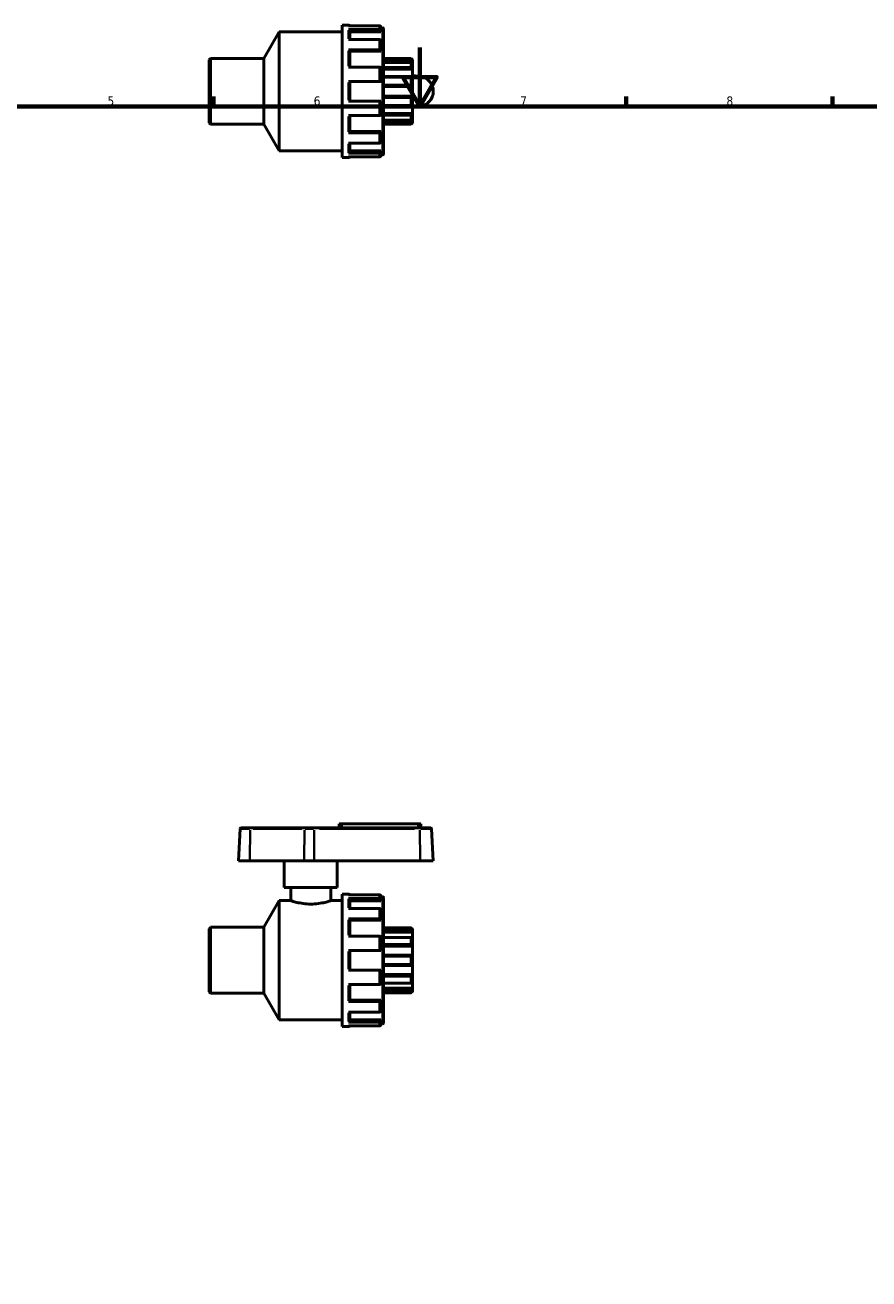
# Model space of a CAD drawing. Header units: millimetres. Extents: x 0 to 900, y -250 to 602.
# Tile 3 of 4: x 287 to 573, y 176 to 602. Entities that reach past the tile are written whole.
import ezdxf

# ---------------------------------------------------------------- set-up
doc = ezdxf.new("R2010")
doc.units = ezdxf.units.MM
for name, color, linetype, lineweight in [('Border (ANSI)', 7, 'Continuous', 70), ('Visible (ANSI)', 7, 'Continuous', 50), ('Visible Narrow (ANSI)', 7, 'Continuous', 35)]:
    doc.layers.add(name, color=color, linetype=linetype, lineweight=lineweight)
doc.styles.add('Note Text (ANSI)', font='tahoma.ttf')

# ---------------------------------------------------------------- blocks, each defined once
blk = doc.blocks.new('Borders Default Border')
at = {"layer": 'Border (ANSI)'}
for p, q in [((350.42, 574), (350.42, 577.45)), ((490.58, 574), (490.58, 577.45)), ((560.67, 574), (560.67, 577.45))]:
    blk.add_line(p, q, dxfattribs=at)
at = {"layer": 'Border (ANSI)', "flags": 128}
for points in [[(420.5, 594), (420.5, 574), (414.73, 584), (426.27, 584), (420.5, 574)], [(20, 20), (20, 574), (821, 574), (821, 20), (20, 20)]]:
    blk.add_lwpolyline(points, dxfattribs=at)
at = {"layer": 'Border (ANSI)', "char_height": 3.05, "attachment_point": 7, "style": 'Note Text (ANSI)'}
for s, insert in [('5', (314.48, 574.34)), ('6', (384.49, 574.34)), ('7', (454.6, 574.4)), ('8', (524.63, 574.33))]:
    blk.add_mtext(s, dxfattribs=dict(at, insert=insert))

msp = doc.modelspace()

# ---------------------------------------------------------------- linework, layer by layer
at = {"layer": 'Visible (ANSI)'}
for p, q in [((394.213, 556.662), (394.213, 601.662)), ((394.213, 601.662), (396.333, 601.662)), ((406.833, 601.408), (396.333, 601.408)), ((407.313, 600.922), (407.313, 599.694)), ((407.313, 600.762), (407.893, 600.762)), ((408.213, 600.442), (408.213, 557.882)), ((367.588, 590.362), (372.813, 599.412)), ((372.813, 558.912), (372.813, 599.412)), ((372.813, 599.412), (394.213, 599.412)), ((396.333, 600.115), (406.833, 600.115)), ((406.833, 596.74), (396.333, 596.74)), ((396.813, 599.694), (396.813, 596.74)), ((407.313, 599.326), (396.813, 599.326)), ((407.313, 599.694), (407.313, 599.326)), ((407.313, 596.319), (407.313, 592.965)), ((396.333, 593.208), (406.833, 593.208)), ((396.813, 592.965), (396.813, 587.362)), ((407.313, 592.753), (396.813, 592.753)), ((407.313, 592.965), (407.313, 592.753)), ((349.013, 589.882), (349.493, 590.362)), ((349.013, 568.442), (349.013, 589.882)), ((349.493, 590.362), (349.493, 567.962)), ((349.493, 590.362), (367.588, 590.362)), ((367.588, 567.962), (367.588, 590.362)), ((408.213, 590.362), (417.533, 590.362)), ((418.013, 589.738), (408.213, 589.738)), ((417.591, 589.005), (408.213, 589.005)), ((417.533, 590.282), (417.533, 590.362)), ((418.013, 589.882), (417.533, 590.362)), ((417.533, 587.373), (417.533, 588.944)), ((418.013, 589.882), (418.013, 589.738)), ((418.013, 589.738), (418.013, 588.749)), ((418.013, 588.749), (418.013, 586.687)), ((406.833, 587.362), (396.333, 587.362)), ((407.313, 587.119), (407.313, 582.537)), ((418.013, 586.687), (408.213, 586.687)), ((417.802, 584.147), (408.213, 584.147)), ((417.533, 581.328), (417.533, 583.869)), ((418.013, 586.687), (418.013, 584.098)), ((418.013, 584.54), (420.64, 584.213)), ((418.013, 584.098), (418.013, 580.762)), ((396.333, 582.537), (406.833, 582.537)), ((396.813, 582.537), (396.813, 575.787)), ((418.013, 580.762), (408.213, 580.762)), ((418.013, 580.762), (418.013, 577.562)), ((406.833, 575.787), (396.333, 575.787)), ((407.313, 575.787), (407.313, 571.205)), ((418.013, 577.562), (408.213, 577.562)), ((417.533, 574.455), (417.533, 576.997)), ((418.013, 577.562), (418.013, 574.226)), ((396.333, 570.962), (406.833, 570.962)), ((396.813, 570.962), (396.813, 565.36)), ((408.213, 574.177), (417.802, 574.177)), ((418.013, 571.637), (408.213, 571.637)), ((417.533, 569.381), (417.533, 570.951)), ((418.013, 574.226), (418.013, 571.637)), ((420.64, 574.112), (418.013, 573.785)), ((418.013, 571.637), (418.013, 569.576)), ((349.013, 568.442), (349.493, 567.962)), ((349.493, 567.962), (367.588, 567.962)), ((367.588, 567.962), (372.813, 558.912)), ((408.213, 569.32), (417.591, 569.32)), ((418.013, 568.587), (408.213, 568.587)), ((408.213, 567.962), (417.533, 567.962)), ((418.013, 568.442), (417.533, 567.962)), ((417.533, 567.962), (417.533, 568.042)), ((418.013, 569.576), (418.013, 568.587)), ((418.013, 568.587), (418.013, 568.442)), ((406.833, 565.117), (396.333, 565.117)), ((407.313, 565.572), (396.813, 565.572)), ((407.313, 565.572), (407.313, 565.36)), ((407.313, 565.36), (407.313, 562.005)), ((372.813, 558.912), (394.213, 558.912)), ((396.333, 561.585), (406.833, 561.585)), ((406.833, 558.21), (396.333, 558.21)), ((396.813, 561.585), (396.813, 558.63)), ((407.313, 558.998), (396.813, 558.998)), ((407.313, 558.998), (407.313, 558.63)), ((407.313, 558.63), (407.313, 557.403)), ((394.213, 556.662), (396.333, 556.662)), ((396.333, 556.917), (406.833, 556.917)), ((407.313, 557.562), (407.893, 557.562)), ((359.497, 328.789), (358.923, 317.842)), ((359.816, 329.092), (363.044, 329.092)), ((381.506, 329.092), (363.044, 329.092)), ((381.506, 329.092), (384.585, 329.092)), ((420.53, 329.092), (384.585, 329.092)), ((394.013, 330.442), (393.113, 330.442)), ((393.113, 329.092), (393.113, 330.442)), ((394.013, 330.442), (420.013, 330.442)), ((420.913, 330.442), (420.013, 330.442)), ((420.53, 329.092), (424.209, 329.092)), ((420.913, 329.092), (420.913, 330.442)), ((424.529, 328.789), (425.102, 317.842)), ((362.838, 317.842), (358.923, 317.842)), ((362.838, 317.842), (381.3, 317.842)), ((374.513, 308.842), (374.513, 317.842)), ((384.695, 317.842), (381.3, 317.842)), ((384.695, 317.842), (420.64, 317.842)), ((392.513, 308.842), (392.513, 317.842)), ((425.102, 317.842), (420.64, 317.842)), ((392.513, 308.842), (374.513, 308.842)), ((376.763, 308.842), (376.763, 304.342)), ((390.263, 308.842), (390.263, 304.342)), ((394.213, 261.592), (394.213, 306.592)), ((394.213, 306.592), (396.333, 306.592)), ((367.588, 295.292), (372.813, 304.342)), ((372.813, 263.842), (372.813, 304.342)), ((372.813, 304.342), (376.763, 304.342)), ((390.263, 304.342), (394.213, 304.342)), ((406.833, 306.338), (396.333, 306.338)), ((396.333, 305.045), (406.833, 305.045)), ((396.813, 304.624), (396.813, 301.67)), ((407.313, 304.256), (396.813, 304.256)), ((407.313, 305.852), (407.313, 304.624)), ((407.313, 305.692), (407.893, 305.692)), ((407.313, 304.624), (407.313, 304.256)), ((408.213, 305.372), (408.213, 262.812)), ((406.833, 301.67), (396.333, 301.67)), ((396.333, 298.138), (406.833, 298.138)), ((407.313, 301.249), (407.313, 297.895)), ((349.013, 294.812), (349.493, 295.292)), ((349.013, 273.372), (349.013, 294.812)), ((349.493, 295.292), (349.493, 272.892)), ((349.493, 295.292), (367.588, 295.292)), ((367.588, 272.892), (367.588, 295.292)), ((396.813, 297.895), (396.813, 292.292)), ((407.313, 297.683), (396.813, 297.683)), ((407.313, 297.895), (407.313, 297.683)), ((417.541, 295.09), (408.213, 295.09)), ((417.533, 294.255), (417.533, 295.081)), ((418.013, 294.812), (417.888, 294.812)), ((418.013, 294.812), (418.013, 294.692)), ((418.013, 294.692), (418.013, 293.608)), ((406.833, 292.292), (396.333, 292.292)), ((407.313, 292.049), (407.313, 287.467)), ((418.013, 293.608), (408.213, 293.608)), ((417.681, 291.863), (408.213, 291.863)), ((417.533, 289.548), (417.533, 291.709)), ((418.013, 293.608), (418.013, 291.727)), ((418.013, 291.727), (418.013, 288.89)), ((396.333, 287.467), (406.833, 287.467)), ((396.813, 287.467), (396.813, 280.717)), ((418.013, 288.89), (408.213, 288.89)), ((417.945, 285.851), (408.213, 285.851)), ((417.533, 282.756), (417.533, 285.428)), ((418.013, 288.89), (418.013, 285.846)), ((418.013, 285.846), (418.013, 282.339)), ((408.213, 282.334), (417.945, 282.334)), ((418.013, 282.339), (418.013, 279.295)), ((406.833, 280.717), (396.333, 280.717)), ((407.313, 280.717), (407.313, 276.135)), ((418.013, 279.295), (408.213, 279.295)), ((417.533, 276.475), (417.533, 278.637)), ((418.013, 279.295), (418.013, 276.457)), ((349.013, 273.372), (349.493, 272.892)), ((349.493, 272.892), (367.588, 272.892)), ((367.588, 272.892), (372.813, 263.842)), ((396.333, 275.892), (406.833, 275.892)), ((396.813, 275.892), (396.813, 270.29)), ((408.213, 276.322), (417.681, 276.322)), ((418.013, 274.576), (408.213, 274.576)), ((408.213, 273.095), (417.541, 273.095)), ((417.533, 273.104), (417.533, 273.929)), ((418.013, 273.372), (417.888, 273.372)), ((418.013, 276.457), (418.013, 274.576)), ((418.013, 274.576), (418.013, 273.492)), ((418.013, 273.492), (418.013, 273.372)), ((406.833, 270.047), (396.333, 270.047)), ((407.313, 270.502), (396.813, 270.502)), ((407.313, 270.502), (407.313, 270.29)), ((407.313, 270.29), (407.313, 266.935)), ((396.333, 266.515), (406.833, 266.515)), ((396.813, 266.515), (396.813, 263.56)), ((372.813, 263.842), (394.213, 263.842)), ((394.213, 261.592), (396.333, 261.592)), ((406.833, 263.14), (396.333, 263.14)), ((396.333, 261.847), (406.833, 261.847)), ((407.313, 263.928), (396.813, 263.928)), ((407.313, 263.928), (407.313, 263.56)), ((407.313, 263.56), (407.313, 262.333)), ((407.313, 262.492), (407.893, 262.492))]:
    msp.add_line(p, q, dxfattribs=at)
for centre, radius, start, end in [((396.333, 601.182), 0.48, 28.01198, 90), ((407.893, 600.442), 0.32, 0, 90), ((420.013, 579.162), 5.09, 277.08188, 82.91812), ((407.893, 557.882), 0.32, 270, 0), ((396.333, 557.142), 0.48, 270, 331.98802), ((359.816, 328.772), 0.32, 90, 177), ((424.209, 328.772), 0.32, 3, 90), ((396.333, 306.112), 0.48, 28.01198, 90), ((407.893, 305.372), 0.32, 0, 90), ((396.333, 262.072), 0.48, 270, 331.98802), ((407.893, 262.812), 0.32, 270, 0)]:
    msp.add_arc(centre, radius, start, end, dxfattribs=at)
for points, knots in [([(407.313, 600.922), (407.313, 600.982), (407.299, 601.053), (407.253, 601.164), (407.214, 601.224), (407.13, 601.308), (407.07, 601.348), (406.961, 601.394), (406.892, 601.408), (406.833, 601.408)], [-0.07150392, -0.07150392, -0.07150392, -0.07150392, -0.053453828, -0.053453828, -0.035515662, -0.035515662, -0.017706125, -0.017706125, 0, 0, 0, 0]), ([(396.333, 600.115), (396.392, 600.115), (396.461, 600.103), (396.57, 600.063), (396.63, 600.029), (396.714, 599.956), (396.753, 599.904), (396.799, 599.808), (396.813, 599.746), (396.813, 599.694)], [0, 0, 0, 0, 0.017706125, 0.017706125, 0.035515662, 0.035515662, 0.053453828, 0.053453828, 0.07150392, 0.07150392, 0.07150392, 0.07150392]), ([(406.833, 600.115), (406.892, 600.115), (406.961, 600.103), (407.07, 600.063), (407.13, 600.029), (407.214, 599.956), (407.253, 599.904), (407.299, 599.808), (407.313, 599.746), (407.313, 599.694)], [0, 0, 0, 0, 0.017706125, 0.017706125, 0.035515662, 0.035515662, 0.053453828, 0.053453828, 0.07150392, 0.07150392, 0.07150392, 0.07150392]), ([(407.313, 596.319), (407.313, 596.371), (407.299, 596.433), (407.253, 596.529), (407.214, 596.581), (407.13, 596.654), (407.07, 596.688), (406.961, 596.728), (406.892, 596.74), (406.833, 596.74)], [-0.07150392, -0.07150392, -0.07150392, -0.07150392, -0.053453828, -0.053453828, -0.035515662, -0.035515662, -0.017706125, -0.017706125, 0, 0, 0, 0]), ([(396.333, 593.208), (396.392, 593.208), (396.461, 593.201), (396.57, 593.178), (396.63, 593.158), (396.714, 593.116), (396.753, 593.086), (396.799, 593.031), (396.813, 592.995), (396.813, 592.965)], [0, 0, 0, 0, 0.017706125, 0.017706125, 0.035515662, 0.035515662, 0.053453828, 0.053453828, 0.07150392, 0.07150392, 0.07150392, 0.07150392]), ([(406.833, 593.208), (406.892, 593.208), (406.961, 593.201), (407.07, 593.178), (407.13, 593.158), (407.214, 593.116), (407.253, 593.086), (407.299, 593.031), (407.313, 592.995), (407.313, 592.965)], [0, 0, 0, 0, 0.017706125, 0.017706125, 0.035515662, 0.035515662, 0.053453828, 0.053453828, 0.07150392, 0.07150392, 0.07150392, 0.07150392]), ([(418.013, 589.738), (417.957, 589.793), (417.898, 589.853), (417.781, 589.977), (417.723, 590.04), (417.637, 590.138), (417.599, 590.183), (417.56, 590.234), (417.55, 590.248), (417.536, 590.271), (417.533, 590.278), (417.533, 590.282)], [0.17258948, 0.17258948, 0.17258948, 0.17258948, 0.195916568, 0.195916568, 0.220756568, 0.220756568, 0.24117212, 0.24117212, 0.251379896, 0.251379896, 0.261587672, 0.261587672, 0.261587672, 0.261587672]), ([(417.533, 588.944), (417.533, 588.96), (417.536, 588.974), (417.55, 588.994), (417.56, 589), (417.599, 589.009), (417.637, 589), (417.723, 588.963), (417.781, 588.929), (417.898, 588.846), (417.957, 588.798), (418.013, 588.749)], [0.090511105, 0.090511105, 0.090511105, 0.090511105, 0.100718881, 0.100718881, 0.110926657, 0.110926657, 0.131342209, 0.131342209, 0.15618221, 0.15618221, 0.179509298, 0.179509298, 0.179509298, 0.179509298]), ([(407.313, 587.119), (407.313, 587.149), (407.299, 587.185), (407.253, 587.24), (407.214, 587.27), (407.13, 587.313), (407.07, 587.332), (406.961, 587.355), (406.892, 587.362), (406.833, 587.362)], [-0.07150392, -0.07150392, -0.07150392, -0.07150392, -0.053453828, -0.053453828, -0.035515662, -0.035515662, -0.017706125, -0.017706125, 0, 0, 0, 0]), ([(418.013, 586.687), (417.957, 586.727), (417.898, 586.777), (417.781, 586.893), (417.723, 586.961), (417.637, 587.084), (417.599, 587.148), (417.56, 587.239), (417.55, 587.268), (417.536, 587.324), (417.533, 587.35), (417.533, 587.373)], [0.17258948, 0.17258948, 0.17258948, 0.17258948, 0.195916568, 0.195916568, 0.220756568, 0.220756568, 0.24117212, 0.24117212, 0.251379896, 0.251379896, 0.261587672, 0.261587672, 0.261587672, 0.261587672]), ([(417.533, 583.869), (417.533, 583.9), (417.536, 583.93), (417.55, 583.984), (417.56, 584.009), (417.599, 584.073), (417.637, 584.104), (417.723, 584.144), (417.781, 584.151), (417.898, 584.14), (417.957, 584.123), (418.013, 584.098)], [0.090511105, 0.090511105, 0.090511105, 0.090511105, 0.100718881, 0.100718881, 0.110926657, 0.110926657, 0.131342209, 0.131342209, 0.15618221, 0.15618221, 0.179509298, 0.179509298, 0.179509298, 0.179509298]), ([(406.833, 582.537), (406.892, 582.537), (406.961, 582.537), (407.07, 582.537), (407.13, 582.537), (407.214, 582.537), (407.253, 582.537), (407.299, 582.537), (407.313, 582.537), (407.313, 582.537)], [0, 0, 0, 0, 0.017706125, 0.017706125, 0.035515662, 0.035515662, 0.053453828, 0.053453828, 0.07150392, 0.07150392, 0.07150392, 0.07150392]), ([(418.013, 580.762), (417.957, 580.772), (417.898, 580.792), (417.781, 580.857), (417.723, 580.904), (417.637, 581.005), (417.599, 581.062), (417.56, 581.159), (417.55, 581.192), (417.536, 581.26), (417.533, 581.295), (417.533, 581.328)], [0.17258948, 0.17258948, 0.17258948, 0.17258948, 0.195916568, 0.195916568, 0.220756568, 0.220756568, 0.24117212, 0.24117212, 0.251379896, 0.251379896, 0.261587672, 0.261587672, 0.261587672, 0.261587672]), ([(407.313, 575.787), (407.313, 575.787), (407.299, 575.787), (407.253, 575.787), (407.214, 575.787), (407.13, 575.787), (407.07, 575.787), (406.961, 575.787), (406.892, 575.787), (406.833, 575.787)], [-0.07150392, -0.07150392, -0.07150392, -0.07150392, -0.053453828, -0.053453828, -0.035515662, -0.035515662, -0.017706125, -0.017706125, 0, 0, 0, 0]), ([(417.533, 576.997), (417.533, 577.03), (417.536, 577.064), (417.55, 577.132), (417.56, 577.166), (417.599, 577.262), (417.637, 577.32), (417.723, 577.421), (417.781, 577.468), (417.898, 577.533), (417.957, 577.553), (418.013, 577.562)], [0.090511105, 0.090511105, 0.090511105, 0.090511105, 0.100718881, 0.100718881, 0.110926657, 0.110926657, 0.131342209, 0.131342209, 0.15618221, 0.15618221, 0.179509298, 0.179509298, 0.179509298, 0.179509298]), ([(406.833, 570.962), (406.892, 570.962), (406.961, 570.969), (407.07, 570.992), (407.13, 571.012), (407.214, 571.054), (407.253, 571.084), (407.299, 571.14), (407.313, 571.175), (407.313, 571.205)], [0, 0, 0, 0, 0.017706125, 0.017706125, 0.035515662, 0.035515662, 0.053453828, 0.053453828, 0.07150392, 0.07150392, 0.07150392, 0.07150392]), ([(418.013, 574.226), (417.957, 574.202), (417.898, 574.185), (417.781, 574.173), (417.723, 574.181), (417.637, 574.221), (417.599, 574.251), (417.56, 574.316), (417.55, 574.341), (417.536, 574.395), (417.533, 574.425), (417.533, 574.455)], [0.17258948, 0.17258948, 0.17258948, 0.17258948, 0.195916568, 0.195916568, 0.220756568, 0.220756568, 0.24117212, 0.24117212, 0.251379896, 0.251379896, 0.261587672, 0.261587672, 0.261587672, 0.261587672]), ([(417.533, 570.951), (417.533, 570.974), (417.536, 571), (417.55, 571.056), (417.56, 571.086), (417.599, 571.177), (417.637, 571.24), (417.723, 571.364), (417.781, 571.431), (417.898, 571.548), (417.957, 571.598), (418.013, 571.637)], [0.090511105, 0.090511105, 0.090511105, 0.090511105, 0.100718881, 0.100718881, 0.110926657, 0.110926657, 0.131342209, 0.131342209, 0.15618221, 0.15618221, 0.179509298, 0.179509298, 0.179509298, 0.179509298]), ([(418.013, 569.576), (417.957, 569.527), (417.898, 569.478), (417.781, 569.395), (417.723, 569.361), (417.637, 569.325), (417.599, 569.316), (417.56, 569.325), (417.55, 569.331), (417.536, 569.351), (417.533, 569.364), (417.533, 569.381)], [0.17258948, 0.17258948, 0.17258948, 0.17258948, 0.195916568, 0.195916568, 0.220756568, 0.220756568, 0.24117212, 0.24117212, 0.251379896, 0.251379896, 0.261587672, 0.261587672, 0.261587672, 0.261587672]), ([(417.533, 568.042), (417.533, 568.046), (417.536, 568.054), (417.55, 568.076), (417.56, 568.091), (417.599, 568.142), (417.637, 568.186), (417.723, 568.285), (417.781, 568.348), (417.898, 568.471), (417.957, 568.532), (418.013, 568.587)], [0.090511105, 0.090511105, 0.090511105, 0.090511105, 0.100718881, 0.100718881, 0.110926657, 0.110926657, 0.131342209, 0.131342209, 0.15618221, 0.15618221, 0.179509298, 0.179509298, 0.179509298, 0.179509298]), ([(396.813, 565.36), (396.813, 565.329), (396.799, 565.294), (396.753, 565.239), (396.714, 565.209), (396.63, 565.166), (396.57, 565.147), (396.461, 565.124), (396.392, 565.117), (396.333, 565.117)], [0.214543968, 0.214543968, 0.214543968, 0.214543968, 0.23259406, 0.23259406, 0.250532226, 0.250532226, 0.268341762, 0.268341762, 0.286047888, 0.286047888, 0.286047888, 0.286047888]), ([(407.313, 565.36), (407.313, 565.329), (407.299, 565.294), (407.253, 565.239), (407.214, 565.209), (407.13, 565.166), (407.07, 565.147), (406.961, 565.124), (406.892, 565.117), (406.833, 565.117)], [-0.07150392, -0.07150392, -0.07150392, -0.07150392, -0.053453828, -0.053453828, -0.035515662, -0.035515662, -0.017706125, -0.017706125, 0, 0, 0, 0]), ([(396.813, 558.63), (396.813, 558.578), (396.799, 558.517), (396.753, 558.421), (396.714, 558.369), (396.63, 558.296), (396.57, 558.261), (396.461, 558.222), (396.392, 558.21), (396.333, 558.21)], [0.214543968, 0.214543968, 0.214543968, 0.214543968, 0.23259406, 0.23259406, 0.250532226, 0.250532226, 0.268341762, 0.268341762, 0.286047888, 0.286047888, 0.286047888, 0.286047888]), ([(406.833, 561.585), (406.892, 561.585), (406.961, 561.597), (407.07, 561.636), (407.13, 561.671), (407.214, 561.744), (407.253, 561.796), (407.299, 561.892), (407.313, 561.953), (407.313, 562.005)], [0, 0, 0, 0, 0.017706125, 0.017706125, 0.035515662, 0.035515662, 0.053453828, 0.053453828, 0.07150392, 0.07150392, 0.07150392, 0.07150392]), ([(407.313, 558.63), (407.313, 558.578), (407.299, 558.517), (407.253, 558.421), (407.214, 558.369), (407.13, 558.296), (407.07, 558.261), (406.961, 558.222), (406.892, 558.21), (406.833, 558.21)], [-0.07150392, -0.07150392, -0.07150392, -0.07150392, -0.053453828, -0.053453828, -0.035515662, -0.035515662, -0.017706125, -0.017706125, 0, 0, 0, 0]), ([(406.833, 556.917), (406.892, 556.917), (406.961, 556.931), (407.07, 556.976), (407.13, 557.016), (407.214, 557.101), (407.253, 557.161), (407.299, 557.271), (407.313, 557.342), (407.313, 557.403)], [0, 0, 0, 0, 0.017706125, 0.017706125, 0.035515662, 0.035515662, 0.053453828, 0.053453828, 0.07150392, 0.07150392, 0.07150392, 0.07150392]), ([(390.263, 304.342), (390.263, 304.342), (390.091, 304.283), (389.4, 304.069), (388.881, 303.916), (387.69, 303.627), (386.935, 303.471), (385.275, 303.248), (384.368, 303.184), (382.658, 303.184), (381.751, 303.248), (380.09, 303.471), (379.336, 303.627), (378.144, 303.916), (377.626, 304.069), (376.935, 304.283), (376.763, 304.342), (376.763, 304.342)], [1.0255952, 1.0255952, 1.0255952, 1.0255952, 1.2819345, 1.2819345, 1.5382739, 1.5382739, 1.7947321, 1.7947321, 2.0511904, 2.0511904, 2.3076487, 2.3076487, 2.5641069, 2.5641069, 2.8204463, 2.8204463, 3.0767856, 3.0767856, 3.0767856, 3.0767856]), ([(396.333, 305.045), (396.392, 305.045), (396.461, 305.033), (396.57, 304.993), (396.63, 304.959), (396.714, 304.886), (396.753, 304.834), (396.799, 304.738), (396.813, 304.677), (396.813, 304.624)], [0, 0, 0, 0, 0.017706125, 0.017706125, 0.035515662, 0.035515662, 0.053453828, 0.053453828, 0.07150392, 0.07150392, 0.07150392, 0.07150392]), ([(407.313, 305.852), (407.313, 305.912), (407.299, 305.983), (407.253, 306.094), (407.214, 306.154), (407.13, 306.239), (407.07, 306.278), (406.961, 306.324), (406.892, 306.338), (406.833, 306.338)], [-0.07150392, -0.07150392, -0.07150392, -0.07150392, -0.053453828, -0.053453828, -0.035515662, -0.035515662, -0.017706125, -0.017706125, 0, 0, 0, 0]), ([(406.833, 305.045), (406.892, 305.045), (406.961, 305.033), (407.07, 304.993), (407.13, 304.959), (407.214, 304.886), (407.253, 304.834), (407.299, 304.738), (407.313, 304.677), (407.313, 304.624)], [0, 0, 0, 0, 0.017706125, 0.017706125, 0.035515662, 0.035515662, 0.053453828, 0.053453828, 0.07150392, 0.07150392, 0.07150392, 0.07150392]), ([(396.333, 298.138), (396.392, 298.138), (396.461, 298.131), (396.57, 298.108), (396.63, 298.088), (396.714, 298.046), (396.753, 298.016), (396.799, 297.961), (396.813, 297.925), (396.813, 297.895)], [0, 0, 0, 0, 0.017706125, 0.017706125, 0.035515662, 0.035515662, 0.053453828, 0.053453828, 0.07150392, 0.07150392, 0.07150392, 0.07150392]), ([(407.313, 301.249), (407.313, 301.302), (407.299, 301.363), (407.253, 301.459), (407.214, 301.511), (407.13, 301.584), (407.07, 301.618), (406.961, 301.658), (406.892, 301.67), (406.833, 301.67)], [-0.07150392, -0.07150392, -0.07150392, -0.07150392, -0.053453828, -0.053453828, -0.035515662, -0.035515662, -0.017706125, -0.017706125, 0, 0, 0, 0]), ([(406.833, 298.138), (406.892, 298.138), (406.961, 298.131), (407.07, 298.108), (407.13, 298.088), (407.214, 298.046), (407.253, 298.016), (407.299, 297.961), (407.313, 297.925), (407.313, 297.895)], [0, 0, 0, 0, 0.017706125, 0.017706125, 0.035515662, 0.035515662, 0.053453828, 0.053453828, 0.07150392, 0.07150392, 0.07150392, 0.07150392]), ([(417.533, 295.081), (417.533, 295.088), (417.536, 295.091), (417.55, 295.089), (417.56, 295.085), (417.599, 295.063), (417.637, 295.035), (417.723, 294.964), (417.781, 294.913), (417.898, 294.804), (417.957, 294.747), (418.013, 294.692)], [0.090511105, 0.090511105, 0.090511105, 0.090511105, 0.100718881, 0.100718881, 0.110926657, 0.110926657, 0.131342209, 0.131342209, 0.15618221, 0.15618221, 0.179509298, 0.179509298, 0.179509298, 0.179509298]), ([(418.013, 293.608), (417.957, 293.658), (417.898, 293.716), (417.781, 293.842), (417.723, 293.911), (417.637, 294.028), (417.599, 294.084), (417.56, 294.159), (417.55, 294.182), (417.536, 294.223), (417.533, 294.241), (417.533, 294.255)], [0.17258948, 0.17258948, 0.17258948, 0.17258948, 0.195916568, 0.195916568, 0.220756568, 0.220756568, 0.24117212, 0.24117212, 0.251379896, 0.251379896, 0.261587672, 0.261587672, 0.261587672, 0.261587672]), ([(407.313, 292.049), (407.313, 292.08), (407.299, 292.115), (407.253, 292.17), (407.214, 292.2), (407.13, 292.243), (407.07, 292.263), (406.961, 292.285), (406.892, 292.292), (406.833, 292.292)], [-0.07150392, -0.07150392, -0.07150392, -0.07150392, -0.053453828, -0.053453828, -0.035515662, -0.035515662, -0.017706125, -0.017706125, 0, 0, 0, 0]), ([(417.533, 291.709), (417.533, 291.734), (417.536, 291.757), (417.55, 291.796), (417.56, 291.812), (417.599, 291.851), (417.637, 291.862), (417.723, 291.864), (417.781, 291.85), (417.898, 291.801), (417.957, 291.766), (418.013, 291.727)], [0.090511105, 0.090511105, 0.090511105, 0.090511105, 0.100718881, 0.100718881, 0.110926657, 0.110926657, 0.131342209, 0.131342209, 0.15618221, 0.15618221, 0.179509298, 0.179509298, 0.179509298, 0.179509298]), ([(418.013, 288.89), (417.957, 288.916), (417.898, 288.952), (417.781, 289.048), (417.723, 289.108), (417.637, 289.226), (417.599, 289.289), (417.56, 289.388), (417.55, 289.421), (417.536, 289.486), (417.533, 289.518), (417.533, 289.548)], [0.17258948, 0.17258948, 0.17258948, 0.17258948, 0.195916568, 0.195916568, 0.220756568, 0.220756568, 0.24117212, 0.24117212, 0.251379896, 0.251379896, 0.261587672, 0.261587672, 0.261587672, 0.261587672]), ([(406.833, 287.467), (406.892, 287.467), (406.961, 287.467), (407.07, 287.467), (407.13, 287.467), (407.214, 287.467), (407.253, 287.467), (407.299, 287.467), (407.313, 287.467), (407.313, 287.467)], [0, 0, 0, 0, 0.017706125, 0.017706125, 0.035515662, 0.035515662, 0.053453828, 0.053453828, 0.07150392, 0.07150392, 0.07150392, 0.07150392]), ([(417.533, 285.428), (417.533, 285.462), (417.536, 285.496), (417.55, 285.56), (417.56, 285.591), (417.599, 285.675), (417.637, 285.722), (417.723, 285.796), (417.781, 285.824), (417.898, 285.853), (417.957, 285.854), (418.013, 285.846)], [0.090511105, 0.090511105, 0.090511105, 0.090511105, 0.100718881, 0.100718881, 0.110926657, 0.110926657, 0.131342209, 0.131342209, 0.15618221, 0.15618221, 0.179509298, 0.179509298, 0.179509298, 0.179509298]), ([(418.013, 282.339), (417.957, 282.331), (417.898, 282.332), (417.781, 282.36), (417.723, 282.389), (417.637, 282.463), (417.599, 282.509), (417.56, 282.594), (417.55, 282.625), (417.536, 282.689), (417.533, 282.723), (417.533, 282.756)], [0.17258948, 0.17258948, 0.17258948, 0.17258948, 0.195916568, 0.195916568, 0.220756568, 0.220756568, 0.24117212, 0.24117212, 0.251379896, 0.251379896, 0.261587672, 0.261587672, 0.261587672, 0.261587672]), ([(407.313, 280.717), (407.313, 280.717), (407.299, 280.717), (407.253, 280.717), (407.214, 280.717), (407.13, 280.717), (407.07, 280.717), (406.961, 280.717), (406.892, 280.717), (406.833, 280.717)], [-0.07150392, -0.07150392, -0.07150392, -0.07150392, -0.053453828, -0.053453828, -0.035515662, -0.035515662, -0.017706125, -0.017706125, 0, 0, 0, 0]), ([(417.533, 278.637), (417.533, 278.667), (417.536, 278.698), (417.55, 278.764), (417.56, 278.797), (417.599, 278.895), (417.637, 278.959), (417.723, 279.077), (417.781, 279.137), (417.898, 279.232), (417.957, 279.269), (418.013, 279.295)], [0.090511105, 0.090511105, 0.090511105, 0.090511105, 0.100718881, 0.100718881, 0.110926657, 0.110926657, 0.131342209, 0.131342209, 0.15618221, 0.15618221, 0.179509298, 0.179509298, 0.179509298, 0.179509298]), ([(406.833, 275.892), (406.892, 275.892), (406.961, 275.899), (407.07, 275.922), (407.13, 275.942), (407.214, 275.984), (407.253, 276.014), (407.299, 276.07), (407.313, 276.105), (407.313, 276.135)], [0, 0, 0, 0, 0.017706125, 0.017706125, 0.035515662, 0.035515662, 0.053453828, 0.053453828, 0.07150392, 0.07150392, 0.07150392, 0.07150392]), ([(418.013, 276.457), (417.957, 276.419), (417.898, 276.384), (417.781, 276.335), (417.723, 276.321), (417.637, 276.323), (417.599, 276.334), (417.56, 276.373), (417.55, 276.389), (417.536, 276.428), (417.533, 276.45), (417.533, 276.475)], [0.17258948, 0.17258948, 0.17258948, 0.17258948, 0.195916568, 0.195916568, 0.220756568, 0.220756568, 0.24117212, 0.24117212, 0.251379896, 0.251379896, 0.261587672, 0.261587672, 0.261587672, 0.261587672]), ([(417.533, 273.929), (417.533, 273.944), (417.536, 273.961), (417.55, 274.002), (417.56, 274.026), (417.599, 274.1), (417.637, 274.157), (417.723, 274.274), (417.781, 274.342), (417.898, 274.468), (417.957, 274.527), (418.013, 274.576)], [0.090511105, 0.090511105, 0.090511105, 0.090511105, 0.100718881, 0.100718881, 0.110926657, 0.110926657, 0.131342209, 0.131342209, 0.15618221, 0.15618221, 0.179509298, 0.179509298, 0.179509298, 0.179509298]), ([(418.013, 273.492), (417.957, 273.438), (417.898, 273.381), (417.781, 273.272), (417.723, 273.221), (417.637, 273.15), (417.599, 273.122), (417.56, 273.1), (417.55, 273.095), (417.536, 273.094), (417.533, 273.097), (417.533, 273.104)], [0.17258948, 0.17258948, 0.17258948, 0.17258948, 0.195916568, 0.195916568, 0.220756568, 0.220756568, 0.24117212, 0.24117212, 0.251379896, 0.251379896, 0.261587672, 0.261587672, 0.261587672, 0.261587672]), ([(396.813, 270.29), (396.813, 270.26), (396.799, 270.224), (396.753, 270.169), (396.714, 270.139), (396.63, 270.096), (396.57, 270.077), (396.461, 270.054), (396.392, 270.047), (396.333, 270.047)], [0.214543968, 0.214543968, 0.214543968, 0.214543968, 0.23259406, 0.23259406, 0.250532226, 0.250532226, 0.268341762, 0.268341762, 0.286047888, 0.286047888, 0.286047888, 0.286047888]), ([(407.313, 270.29), (407.313, 270.26), (407.299, 270.224), (407.253, 270.169), (407.214, 270.139), (407.13, 270.096), (407.07, 270.077), (406.961, 270.054), (406.892, 270.047), (406.833, 270.047)], [-0.07150392, -0.07150392, -0.07150392, -0.07150392, -0.053453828, -0.053453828, -0.035515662, -0.035515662, -0.017706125, -0.017706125, 0, 0, 0, 0]), ([(406.833, 266.515), (406.892, 266.515), (406.961, 266.527), (407.07, 266.566), (407.13, 266.601), (407.214, 266.674), (407.253, 266.726), (407.299, 266.822), (407.313, 266.883), (407.313, 266.935)], [0, 0, 0, 0, 0.017706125, 0.017706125, 0.035515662, 0.035515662, 0.053453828, 0.053453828, 0.07150392, 0.07150392, 0.07150392, 0.07150392]), ([(396.813, 263.56), (396.813, 263.508), (396.799, 263.447), (396.753, 263.351), (396.714, 263.299), (396.63, 263.226), (396.57, 263.191), (396.461, 263.152), (396.392, 263.14), (396.333, 263.14)], [0.214543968, 0.214543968, 0.214543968, 0.214543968, 0.23259406, 0.23259406, 0.250532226, 0.250532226, 0.268341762, 0.268341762, 0.286047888, 0.286047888, 0.286047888, 0.286047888]), ([(407.313, 263.56), (407.313, 263.508), (407.299, 263.447), (407.253, 263.351), (407.214, 263.299), (407.13, 263.226), (407.07, 263.191), (406.961, 263.152), (406.892, 263.14), (406.833, 263.14)], [-0.07150392, -0.07150392, -0.07150392, -0.07150392, -0.053453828, -0.053453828, -0.035515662, -0.035515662, -0.017706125, -0.017706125, 0, 0, 0, 0]), ([(406.833, 261.847), (406.892, 261.847), (406.961, 261.861), (407.07, 261.906), (407.13, 261.946), (407.214, 262.031), (407.253, 262.091), (407.299, 262.202), (407.313, 262.272), (407.313, 262.333)], [0, 0, 0, 0, 0.017706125, 0.017706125, 0.035515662, 0.035515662, 0.053453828, 0.053453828, 0.07150392, 0.07150392, 0.07150392, 0.07150392])]:
    msp.add_open_spline(points, degree=3, knots=knots, dxfattribs=at)
at = {"layer": 'Visible Narrow (ANSI)'}
for p, q in [((396.333, 601.433), (396.333, 601.662)), ((406.833, 600.205), (406.833, 601.369)), ((407.893, 557.828), (407.893, 600.496)), ((396.333, 596.949), (396.333, 599.989)), ((406.833, 593.403), (406.833, 596.583)), ((396.333, 587.677), (396.333, 592.942)), ((417.067, 590.282), (408.679, 590.282)), ((408.679, 588.944), (417.067, 588.944)), ((406.833, 582.785), (406.833, 587.129)), ((417.067, 587.373), (408.679, 587.373)), ((408.679, 583.869), (417.067, 583.869)), ((396.333, 576.123), (396.333, 582.202)), ((417.067, 581.328), (408.679, 581.328)), ((406.833, 571.196), (406.833, 575.54)), ((408.679, 576.997), (417.067, 576.997)), ((396.333, 565.383), (396.333, 570.648)), ((417.067, 574.455), (408.679, 574.455)), ((408.679, 570.951), (417.067, 570.951)), ((417.067, 569.381), (408.679, 569.381)), ((408.679, 568.042), (417.067, 568.042)), ((406.833, 561.742), (406.833, 564.922)), ((396.333, 558.336), (396.333, 561.375)), ((406.833, 556.956), (406.833, 558.12)), ((396.333, 556.663), (396.333, 556.892)), ((362.679, 328.789), (359.507, 328.789)), ((362.964, 328.242), (362.845, 318.39)), ((363.894, 328.789), (380.509, 328.789)), ((381.426, 328.242), (381.306, 318.39)), ((384.465, 328.789), (381.589, 328.789)), ((384.628, 328.242), (384.692, 318.39)), ((386.422, 328.789), (418.772, 328.789)), ((394.013, 329.16), (394.013, 330.375)), ((420.013, 329.16), (420.013, 330.375)), ((420.573, 328.242), (420.637, 318.39)), ((424.517, 328.789), (420.892, 328.789)), ((396.333, 306.363), (396.333, 306.592)), ((396.333, 301.879), (396.333, 304.919)), ((406.833, 305.135), (406.833, 306.299)), ((407.893, 262.758), (407.893, 305.426)), ((406.833, 298.333), (406.833, 301.513)), ((396.333, 292.607), (396.333, 297.872)), ((408.679, 295.081), (417.067, 295.081)), ((417.067, 294.255), (408.679, 294.255)), ((406.833, 287.715), (406.833, 292.059)), ((408.679, 291.709), (417.067, 291.709)), ((417.067, 289.548), (408.679, 289.548)), ((396.333, 281.053), (396.333, 287.132)), ((408.679, 285.428), (417.067, 285.428)), ((417.067, 282.756), (408.679, 282.756)), ((406.833, 276.126), (406.833, 280.47)), ((408.679, 278.637), (417.067, 278.637)), ((396.333, 270.313), (396.333, 275.578)), ((417.067, 276.475), (408.679, 276.475)), ((408.679, 273.929), (417.067, 273.929)), ((417.067, 273.104), (408.679, 273.104)), ((406.833, 266.672), (406.833, 269.852)), ((396.333, 263.266), (396.333, 266.305)), ((396.333, 261.593), (396.333, 261.822)), ((406.833, 261.886), (406.833, 263.05))]:
    msp.add_line(p, q, dxfattribs=at)
for centre, ratio, start_param, end_param in [((363.044, 328.772), 0.2307692, 0.0759218, 1.4425146), ((381.506, 328.772), 0.2307692, 0.0759218, 1.4425146), ((384.585, 328.772), 0.1232877, 4.8406707, 6.2072635), ((420.53, 328.772), 0.1232877, 4.8406707, 6.2072635)]:
    msp.add_ellipse(centre, major_axis=(0, 0.32), ratio=ratio, start_param=start_param, end_param=end_param, dxfattribs=at)

# ---------------------------------------------------------------- block references
msp.add_blockref('Borders Default Border', (0, 0))

doc.saveas('drawing.dxf')
